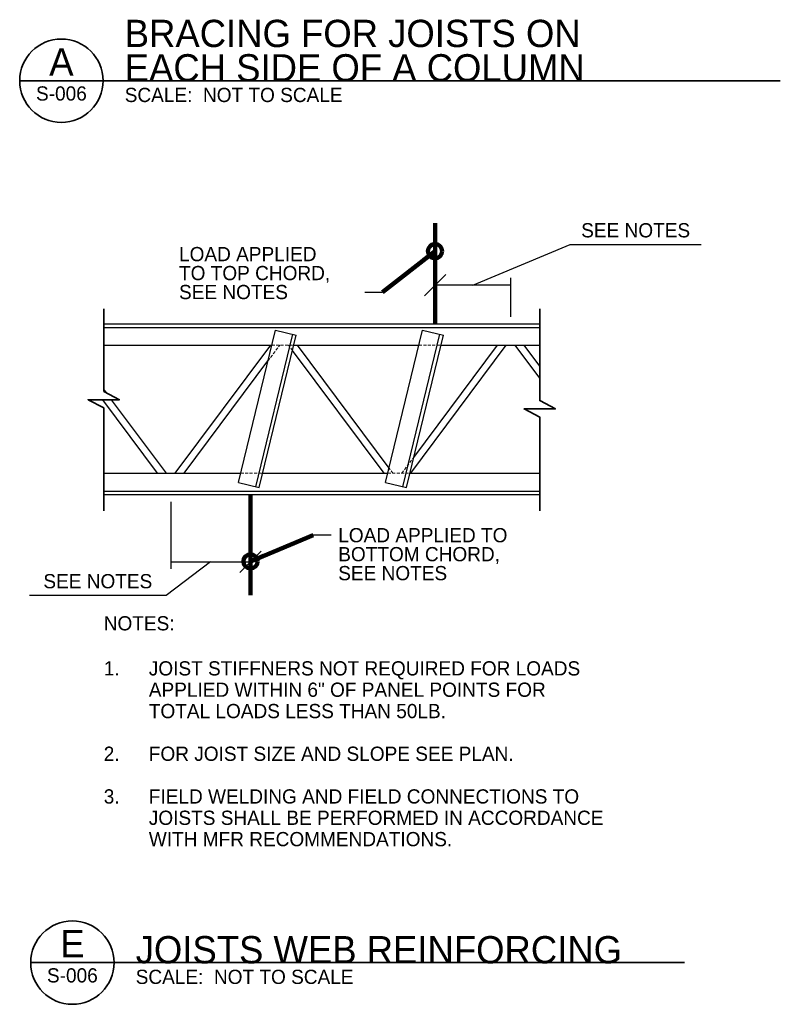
# Model space of a CAD drawing. Header units: inches. Extents: x 133 to 3134, y 199 to 2175.
# Tile 1 of 6: x 136 to 777, y 605 to 1436. Entities that reach past the tile are written whole.
import ezdxf
from ezdxf.enums import TextEntityAlignment as Align

# ---------------------------------------------------------------- set-up
doc = ezdxf.new("R2010")
doc.units = ezdxf.units.IN
doc.header["$LTSCALE"] = 10
doc.header["$MEASUREMENT"] = 0
doc.linetypes.add('HIDDEN', pattern=[0.375, 0.25, -0.125])
for name, color, linetype, lineweight in [('S-ANNO-DIMS', 7, 'Continuous', 25), ('S-ANNO-SYMB', 6, 'Continuous', 35), ('S-ANNO-TEXT', 7, 'Continuous', 25), ('S-SECT-STLS', 3, 'Continuous', 25)]:
    doc.layers.add(name, color=color, linetype=linetype, lineweight=lineweight)
doc.styles.add('WORKING', font='working.shx')
doc.dimstyles.new('1 8', dxfattribs={"dimtxt": 12, "dimasz": 18, "dimexe": 6, "dimexo": 6, "dimgap": 6, "dimtad": 1, "dimdec": 6, "dimzin": 7, "dimdsep": 46, "dimlunit": 4, "dimtxsty": 'WORKING', "dimblk1": 'OBLIQUE', "dimblk2": 'OBLIQUE', "dimsah": 1, "dimcen": 0, "dimclrd": 1, "dimclre": 1, "dimclrt": 2, "dimadec": 4, "dimazin": 3, "dimtfac": 1, "dimtdec": 6, "dimtix": 1, "dimtofl": 0, "dimtmove": 1, "dimatfit": 3, "dimfxl": 1, "dimtolj": 1, "dimtzin": 0, "dimlwd": 25, "dimlwe": 25, "dimarcsym": 0})
doc.dimstyles.get("Standard").update_dxf_attribs({"dimtxt": 0.18, "dimasz": 0.18, "dimexe": 0.18, "dimexo": 0.0625, "dimgap": 0.09, "dimtad": 0, "dimtih": 1, "dimtoh": 1, "dimdec": 4, "dimzin": 0, "dimdsep": 46, "dimtxsty": 'Standard', "dimcen": 0.09, "dimadec": 0, "dimazin": 0, "dimtfac": 1, "dimtdec": 4, "dimtofl": 0, "dimtmove": 0, "dimatfit": 3, "dimfxl": 1, "dimtolj": 1, "dimtzin": 0, "dimarcsym": 0})

# ---------------------------------------------------------------- blocks, each defined once
blk = doc.blocks.new('_Oblique')
at = {"color": 0, "linetype": 'ByBlock', "lineweight": -2}
blk.add_line((-0.5, -0.5), (0.5, 0.5), dxfattribs=at)
blk = doc.blocks.new('*D258')
at = {"layer": 'S-ANNO-DIMS', "color": 1, "linetype": 'Continuous', "lineweight": 25, "transparency": 16777216}
for p, q in [((263.31, 1029.35), (263.31, 972.71)), ((330.52, 1022.46), (330.52, 972.71))]:
    blk.add_line(p, q, dxfattribs=at)
at = {"layer": 'S-ANNO-DIMS', "color": 0, "linetype": 'Continuous', "lineweight": -2, "transparency": 16777216}
for p, q in [((296.91, 978.71), (259.48, 950.22)), ((263.31, 978.71), (330.52, 978.71)), ((259.48, 950.22), (144.05, 950.22))]:
    blk.add_line(p, q, dxfattribs=at)
at = {"layer": 'S-ANNO-DIMS', "color": 0, "linetype": 'Continuous', "lineweight": -2, "transparency": 16777216, "xscale": 18, "yscale": 18, "zscale": 18}
blk.add_blockref('_Oblique', (330.52, 978.71), dxfattribs=at)
at = {"layer": 'S-ANNO-DIMS', "color": 2, "linetype": 'Continuous', "lineweight": 25, "transparency": 16777216, "insert": (201.77, 962.22), "char_height": 12, "attachment_point": 5, "style": 'WORKING'}
blk.add_mtext('\\A1;SEE NOTES', dxfattribs=at)
blk = doc.blocks.new('_None')
blk = doc.blocks.new('*D259')
at = {"layer": 'S-ANNO-DIMS', "color": 0, "linetype": 'Continuous', "lineweight": -2, "transparency": 16777216}
for p, q in [((518.14, 1212.06), (600.18, 1246.21)), ((600.18, 1246.21), (710.47, 1246.21)), ((550.08, 1212.06), (486.19, 1212.06))]:
    blk.add_line(p, q, dxfattribs=at)
at = {"layer": 'S-ANNO-DIMS', "color": 1, "linetype": 'Continuous', "lineweight": 25, "transparency": 16777216}
for p, q in [((486.19, 1204.13), (486.19, 1218.06)), ((550.08, 1185.35), (550.08, 1218.06))]:
    blk.add_line(p, q, dxfattribs=at)
at = {"layer": 'S-ANNO-DIMS', "color": 0, "linetype": 'Continuous', "lineweight": -2, "transparency": 16777216, "xscale": 18, "yscale": 18, "zscale": 18, "rotation": 180}
blk.add_blockref('_Oblique', (486.19, 1212.06), dxfattribs=at)
at = {"layer": 'S-ANNO-DIMS', "color": 2, "linetype": 'Continuous', "lineweight": 25, "transparency": 16777216, "insert": (655.32, 1258.21), "char_height": 12, "attachment_point": 5, "style": 'WORKING'}
blk.add_mtext('\\A1;SEE NOTES', dxfattribs=at)
blk = doc.blocks.new('AnonymousCell')
at = {"layer": 'S-ANNO-TEXT', "color": 1, "linetype": 'Continuous', "lineweight": 25}
blk.add_line((15, 0), (0, 0), dxfattribs=at)
at = {"layer": 'S-ANNO-TEXT', "color": 2, "linetype": 'Continuous', "lineweight": 35, "insert": (21, -15.97), "char_height": 12, "width": 454.1699, "attachment_point": 4, "line_spacing_factor": 0.8, "style": 'WORKING'}
blk.add_mtext('\\Fdgn001|c0;\\C2;LOAD APPLIED TO \\P\\pi0.00;BOTTOM CHORD, \\P\\pi0.00;SEE NOTES', dxfattribs=at)
blk = doc.blocks.new('AnonymousCell1')
at = {"layer": 'S-ANNO-TEXT', "color": 1, "linetype": 'Continuous', "lineweight": 25}
blk.add_line((-15, 0), (0, 0), dxfattribs=at)
at = {"layer": 'S-ANNO-TEXT', "color": 2, "linetype": 'Continuous', "lineweight": 35, "insert": (-171.7, 15.97), "char_height": 12, "width": 415.1504, "attachment_point": 4, "line_spacing_factor": 0.8, "style": 'WORKING'}
blk.add_mtext('\\Fdgn001|c0;\\C2;LOAD APPLIED \\P\\pi0.00;TO TOP CHORD, \\P\\pi0.00;SEE NOTES', dxfattribs=at)

msp = doc.modelspace()

# ---------------------------------------------------------------- linework, layer by layer
at = {"layer": 'S-ANNO-SYMB', "color": 6, "linetype": 'Continuous', "lineweight": 35}
for points in [[(206.7645732, 1192.1713277), (206.7645732, 1122.32283), (220.0229351, 1115.3613174), (193.5062113, 1115.3613174), (206.7645732, 1108.3996201), (206.7645732, 1021.587045)], [(574.4613526, 1192.1713277), (574.4613526, 1114.6402243), (587.7197145, 1107.6787117), (561.2029907, 1107.6787117), (574.4613526, 1100.7170144), (574.4613526, 1021.587045)]]:
    msp.add_lwpolyline(points, dxfattribs=at)
at = {"layer": 'S-ANNO-TEXT', "color": 6, "linetype": 'Continuous', "lineweight": 35}
for p, q in [((135.8943525, 1384.4509547), (206.2235298, 1384.4509547)), ((145.1439527, 640.5660949), (215.4731299, 640.5660949))]:
    msp.add_line(p, q, dxfattribs=at)
at = {"layer": 'S-ANNO-TEXT', "color": 2, "linetype": 'Continuous', "lineweight": 35}
for p, q in [((777.3009588, 1384.4510373), (206.2186182, 1384.4510373)), ((696.4804957, 640.5661775), (215.4682183, 640.5661775))]:
    msp.add_line(p, q, dxfattribs=at)
at = {"layer": 'S-ANNO-TEXT', "color": 6, "linetype": 'Continuous', "lineweight": 35}
for centre in [(171.0588172, 1384.4510373), (180.3084173, 640.5661775)]:
    msp.add_ellipse(centre, major_axis=(35.1598011, 0), ratio=1, dxfattribs=at)
at = {"layer": 'S-SECT-STLS', "color": 3, "linetype": 'Continuous', "lineweight": 25}
for p, q in [((206.7645732, 1179.3480035), (574.4613526, 1179.3480035)), ((206.7645732, 1176.3480035), (574.4613526, 1176.3480035)), ((320.3608897, 1045.4655291), (351.5605527, 1174.1438793)), ((351.5605527, 1174.1438793), (369.0537017, 1169.9024482)), ((444.4716808, 1045.4655291), (475.6713438, 1174.1438793)), ((475.6713438, 1174.1438793), (493.1644928, 1169.9024482)), ((334.9385139, 1041.9310032), (366.1381768, 1170.6093534)), ((337.8540387, 1041.2240981), (369.0537017, 1169.9024482)), ((459.049305, 1041.9310032), (490.2489679, 1170.6093534)), ((461.9648298, 1041.2240981), (493.1644928, 1169.9024482)), ((206.7645732, 1161.3480035), (348.4580338, 1161.3480035)), ((267.1046729, 1053.347937), (347.6590098, 1161.3480035)), ((443.1996995, 1053.3477628), (365.9149929, 1156.9573128)), ((366.9795704, 1161.3480035), (472.5688249, 1161.3480035)), ((447.4381786, 1057.7004061), (370.1303708, 1161.3477628)), ((465.6545642, 1053.3480035), (546.2140781, 1161.3480035)), ((468.1481786, 1066.7263965), (538.7238833, 1161.3480035)), ((491.0903615, 1161.3480035), (574.4613526, 1161.3480035)), ((574.4613526, 1133.5212542), (553.7048022, 1161.3479349)), ((574.4613526, 1143.5617579), (561.1952444, 1161.3477628)), ((274.5896906, 1053.3480035), (345.2356118, 1148.0576052)), ((209.0799617, 1121.1070987), (206.7645732, 1124.2113648)), ((252.1346199, 1053.34807), (205.8775087, 1115.3613174)), ((259.6195968, 1053.34807), (213.3655852, 1115.3613174)), ((206.7645732, 1053.3480035), (322.2720934, 1053.3480035)), ((340.79363, 1053.3480035), (446.3828845, 1053.3480035)), ((464.9044212, 1053.3480035), (574.4613526, 1053.3480035)), ((206.7645732, 1038.3480035), (574.4613526, 1038.3480035)), ((320.3608897, 1045.4655291), (337.8540387, 1041.2240981)), ((444.4716808, 1045.4655291), (461.9648298, 1041.2240981)), ((206.7645732, 1035.3480035), (574.4613526, 1035.3480035))]:
    msp.add_line(p, q, dxfattribs=at)
at = {"layer": 'S-SECT-STLS', "color": 5, "linetype": 'HIDDEN', "lineweight": 18}
for p, q in [((345.2356118, 1148.0576052), (355.1492046, 1161.3480035)), ((348.4580338, 1161.3480035), (366.9795704, 1161.3480035)), ((365.9149929, 1156.9573128), (362.6399286, 1161.3479349)), ((472.5688249, 1161.3480035), (491.0903615, 1161.3480035)), ((458.169596, 1053.3480035), (468.1481786, 1066.7263965)), ((450.68452, 1053.3480035), (447.4381786, 1057.7004061)), ((322.2720934, 1053.3480035), (340.79363, 1053.3480035)), ((446.3828845, 1053.3480035), (464.9044212, 1053.3480035))]:
    msp.add_line(p, q, dxfattribs=at)

# ---------------------------------------------------------------- block references
at = {"color": 7, "linetype": 'Continuous', "lineweight": 18}
for name, p in [('AnonymousCell1', (441.9495387, 1206.1510593)), ('AnonymousCell', (383.5116209, 1000.9959178))]:
    msp.add_blockref(name, p, dxfattribs=at)

# ---------------------------------------------------------------- texts
at = {"layer": 'S-ANNO-TEXT', "color": 2, "linetype": 'Continuous', "lineweight": 35, "style": 'WORKING'}
for s, p in [('A', (171.0646723, 1388.8224438)), ('E', (180.3142724, 644.937584))]:
    msp.add_text(s, height=23.04, dxfattribs=at).set_placement(p, align=Align.CENTER)
for p in [(171.0624751, 1379.6948762), (180.3120752, 635.8100163)]:
    msp.add_text('S-006', height=12, dxfattribs=at).set_placement(p, align=Align.TOP_CENTER)
at = {"layer": 'S-ANNO-TEXT', "color": 3, "linetype": 'Continuous', "lineweight": 50, "char_height": 23.00000025, "attachment_point": 7, "line_spacing_factor": 0.756522, "style": 'WORKING'}
for s, insert, width in [('\\Fdgn001|c0;\\C4;BRACING FOR JOISTS ON \\PEACH SIDE OF A COLUMN', (224.4622205, 1383.5076614), 951.477142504), ('\\Fdgn001|c0;\\C4;JOISTS WEB REINFORCING', (233.7118206, 639.6228015), 480.571416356)]:
    msp.add_mtext(s, dxfattribs=dict(at, insert=insert, width=width))
at = {"layer": 'S-ANNO-TEXT', "color": 2, "linetype": 'Continuous', "lineweight": 35, "char_height": 12, "attachment_point": 1, "line_spacing_factor": 0.9, "style": 'WORKING'}
for s, insert, width in [('\\Fdgn001|c0;\\C2;SCALE:  NOT TO SCALE', (224.4620955, 1378.4510373), 230.446289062), ('\\Fdgn001|c0;\\C2;NOTES:', (206.7645732, 932.7841453), 74.26171875), ('\\Fdgn001|c0;\\C2;1.\\P\\P\\P\\P\\pi0.00;2.\\P\\P\\pi0.00;3.', (206.7645732, 894.7679717), 47.622070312), ('\\Fdgn001|c0;\\C2;JOIST STIFFNERS NOT REQUIRED FOR LOADS \\P\\pi0.00;APPLIED WITHIN 6" OF PANEL POINTS FOR \\P\\pi0.00;TOTAL LOADS LESS THAN 50LB.\\P\\P\\pi0.00;FOR JOIST SIZE AND SLOPE SEE PLAN.\\P\\P\\pi0.00;FIELD WELDING AND FIELD CONNECTIONS TO \\P\\pi0.00;JOISTS SHALL BE PERFORMED IN ACCORDANCE \\P\\pi0.00;WITH MFR RECOMMENDATIONS.', (244.7807468, 894.7679717), 2716.243164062), ('\\Fdgn001|c0;\\C2;SCALE:  NOT TO SCALE', (233.7116956, 634.5661775), 230.446289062)]:
    msp.add_mtext(s, dxfattribs=dict(at, insert=insert, width=width))

# ---------------------------------------------------------------- dimensions: what is measured, and where the dimension line sits
at = {"layer": 'S-ANNO-DIMS', "color": 1, "linetype": 'Continuous', "lineweight": 25}
dim = msp.add_linear_dim(base=(486.1939166, 1212.0552196), p1=(550.0776981, 1179.3480035), p2=(486.1939166, 1198.129972), angle=180, text='SEE NOTES', dimstyle='Standard', override={"dimscale": 1, "dimtxt": 12, "dimasz": 18, "dimexe": 6, "dimexo": 6, "dimgap": 6, "dimtad": 1, "dimtih": 0, "dimtoh": 0, "dimdec": 6, "dimlfac": 1, "dimzin": 7, "dimdsep": 46, "dimlunit": 4, "dimtxsty": 'WORKING', "dimblk1": 'None', "dimblk2": 'Oblique', "dimsah": 1, "dimcen": 0, "dimse1": 0, "dimse2": 0, "dimclre": 1, "dimclrt": 2, "dimtol": 0, "dimtfac": 1, "dimtix": 1, "dimtofl": 1, "dimtmove": 1, "dimatfit": 3, "dimfrac": 1, "dimlwe": 25}, dxfattribs=at)
dim.commit()
dim.dimension.update_dxf_attribs({"geometry": '*D259', "text_midpoint": (606.1805287, 1246.2052315), "dimtype": 160})
dim = msp.add_linear_dim(base=(330.5206071, 978.7099714), p1=(263.3072603, 1035.3480035), p2=(330.5206071, 1028.4574615), text='SEE NOTES', dimstyle='Standard', override={"dimscale": 1, "dimtxt": 12, "dimasz": 18, "dimexe": 6, "dimexo": 6, "dimgap": 6, "dimtad": 1, "dimtih": 0, "dimtoh": 0, "dimdec": 6, "dimlfac": 1, "dimzin": 7, "dimdsep": 46, "dimlunit": 4, "dimtxsty": 'WORKING', "dimblk1": 'None', "dimblk2": 'Oblique', "dimsah": 1, "dimcen": 0, "dimse1": 0, "dimse2": 0, "dimclre": 1, "dimclrt": 2, "dimtol": 0, "dimtfac": 1, "dimtix": 1, "dimtofl": 1, "dimtmove": 1, "dimatfit": 3, "dimfrac": 1, "dimlwe": 25}, dxfattribs=at)
dim.commit()
dim.dimension.update_dxf_attribs({"geometry": '*D258', "text_midpoint": (253.4814763, 950.2215024), "dimtype": 160})

# ---------------------------------------------------------------- leaders
at = {"layer": 'S-ANNO-TEXT', "color": 1, "linetype": 'Continuous', "lineweight": 25}
for points, override in [([(486.1939166, 1179.3480035), (486.1939166, 1264.157165)], {"dimscale": 1, "dimtxt": 12, "dimasz": 12, "dimgap": 6, "dimtad": 1, "dimclrd": 0, "dimlwd": 65534}), ([(486.1939166, 1240.6481662), (441.9495387, 1206.1510593)], {"dimscale": 1, "dimtxt": 12, "dimasz": 12, "dimgap": 6, "dimtad": 1, "dimclrd": 0, "dimldrblk": 'Origin', "dimlwd": 65534}), ([(330.5206071, 950.5388419), (330.5206071, 1035.3480035)], {"dimscale": 1, "dimtxt": 12, "dimasz": 12, "dimgap": 6, "dimtad": 1, "dimclrd": 0, "dimlwd": 65534}), ([(330.5206071, 978.9695557), (383.5116209, 1000.9959178)], {"dimscale": 1, "dimtxt": 12, "dimasz": 12, "dimgap": 6, "dimtad": 1, "dimclrd": 0, "dimldrblk": 'Origin', "dimlwd": 65534})]:
    msp.add_leader(points, dimstyle='1 8', override=override, dxfattribs=at)

doc.saveas('drawing.dxf')
